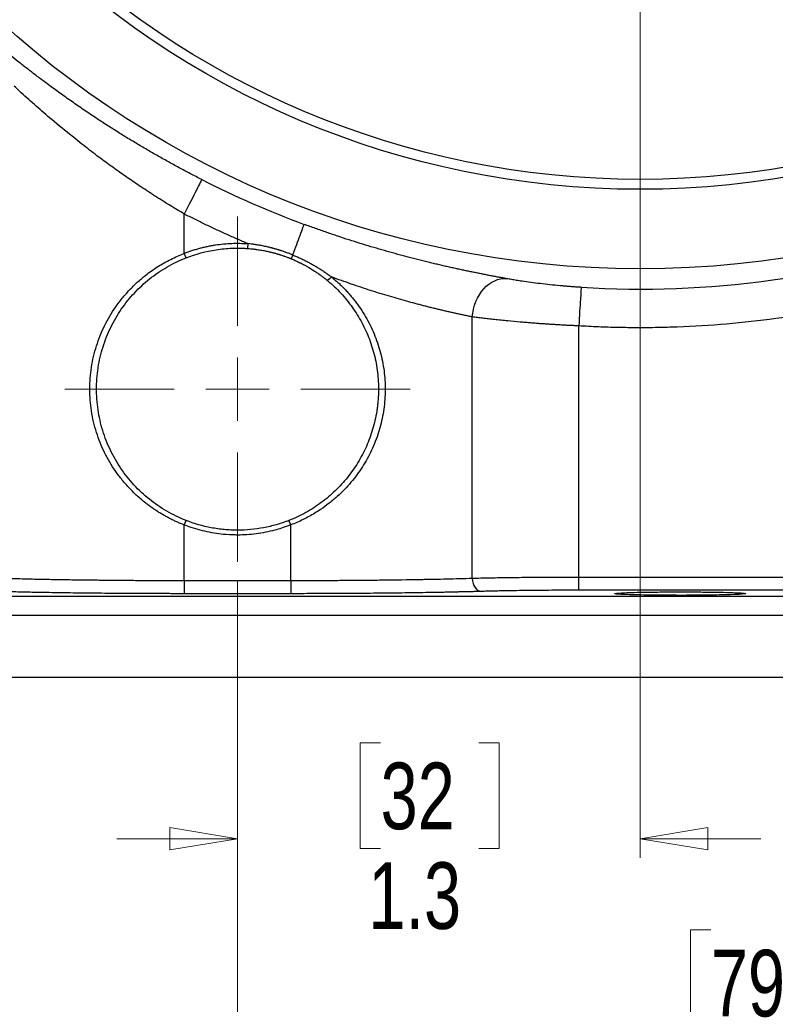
# Model space of a CAD drawing. Header units: inches. Extents: x 0.6 to 16.3, y 0.2 to 11.5.
# Tile 33 of 37: x 11.8 to 13.4, y 4.2 to 6.2. Entities that reach past the tile are written whole.
import ezdxf

# ---------------------------------------------------------------- set-up
doc = ezdxf.new("R2010")
doc.units = ezdxf.units.IN
doc.header["$MEASUREMENT"] = 0
doc.styles.add('SLDTEXTSTYLE0', font='TXT', dxfattribs={"width": 0.75})
doc.dimstyles.new('SLDDIMSTYLE0', dxfattribs={"dimtxt": 0.137795, "dimasz": 0.14, "dimexe": 0, "dimexo": 0.0625, "dimgap": 0.034449, "dimtad": 0, "dimdec": 1, "dimlfac": 1.5, "dimrnd": 1e-09, "dimzin": 12, "dimdsep": 46, "dimtxsty": 'SLDTEXTSTYLE0', "dimblk1": 'CLOSED', "dimblk2": 'CLOSED', "dimsah": 1, "dimcen": 0.09, "dimadec": 0, "dimazin": 3, "dimtfac": 1, "dimtdec": 1, "dimtofl": 0, "dimtmove": 0, "dimatfit": 3, "dimldrblk": 'CLOSED', "dimfxl": 0, "dimfrac": 2, "dimtolj": 1, "dimtzin": 12, "dimarcsym": 0})
doc.dimstyles.new('SLDDIMSTYLE2', dxfattribs={"dimtxt": 0.137795, "dimasz": 0.14, "dimexe": 0, "dimexo": 0.0625, "dimgap": 0.034449, "dimtad": 0, "dimdec": 1, "dimlfac": 1.5, "dimrnd": 1e-09, "dimzin": 12, "dimdsep": 46, "dimtxsty": 'SLDTEXTSTYLE0', "dimblk1": 'CLOSED', "dimblk2": 'CLOSED', "dimsah": 1, "dimcen": 0.09, "dimadec": 0, "dimazin": 3, "dimtfac": 1, "dimtmove": 0, "dimatfit": 0, "dimldrblk": 'CLOSED', "dimfxl": 0, "dimfrac": 2, "dimtolj": 1, "dimtzin": 12, "dimarcsym": 0})
doc.dimstyles.new('SLDDIMSTYLE4', dxfattribs={"dimtxt": 0.137795, "dimasz": 0.14, "dimexe": 0, "dimexo": 0.0625, "dimgap": 0.034449, "dimtad": 0, "dimdec": 1, "dimlfac": 1.5, "dimrnd": 1e-09, "dimzin": 12, "dimdsep": 46, "dimtxsty": 'SLDTEXTSTYLE0', "dimblk1": 'CLOSED', "dimblk2": 'CLOSED', "dimsah": 1, "dimcen": 0.09, "dimadec": 0, "dimazin": 3, "dimtfac": 1, "dimtofl": 0, "dimtmove": 0, "dimatfit": 3, "dimldrblk": 'CLOSED', "dimfxl": 0, "dimfrac": 2, "dimtolj": 1, "dimtzin": 12, "dimarcsym": 0})

# ---------------------------------------------------------------- blocks, each defined once
blk = doc.blocks.new('_Closed')
at = {"color": 0, "linetype": 'ByBlock', "lineweight": -2}
for p, q in [((-1, 0.166667), (0, 0)), ((-1, 0.166667), (-1, -0.166667)), ((0, 0), (-1, -0.166667)), ((0, 0), (-1, 0))]:
    blk.add_line(p, q, dxfattribs=at)
blk = doc.blocks.new('_D')
at = {"color": 7, "linetype": 'Continuous', "lineweight": 0}
for p, q in [((15.1432, 7.2455), (15.1432, 3.5073)), ((12.2565, 5.0879), (12.2565, 3.5073)), ((13.5974, 3.7452), (13.5554, 3.7452)), ((13.5554, 3.7452), (13.5554, 3.5264)), ((13.9028, 3.7452), (13.9448, 3.7452)), ((13.9448, 3.7452), (13.9448, 3.5264)), ((12.2565, 3.5467), (13.4346, 3.5467)), ((15.1432, 3.5467), (14.0657, 3.5467)), ((13.5554, 3.5264), (13.5974, 3.5264)), ((13.9448, 3.5264), (13.9028, 3.5264))]:
    blk.add_line(p, q, dxfattribs=at)
at = {"color": 7, "linetype": 'Continuous', "lineweight": 18, "xscale": 0.14, "yscale": 0.14, "rotation": 180.0000000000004}
blk.add_blockref('_Closed', (12.2565, 3.5467), dxfattribs=at)
at = {"color": 7, "linetype": 'Continuous', "lineweight": 18, "xscale": 0.14, "yscale": 0.14}
blk.add_blockref('_Closed', (15.1432, 3.5467), dxfattribs=at)
at = {"color": 7, "linetype": 'Continuous', "lineweight": 18, "char_height": 0.1378, "attachment_point": 1, "style": 'SLDTEXTSTYLE0'}
for s, insert in [('110', (13.5974, 3.7041)), ('4.3', (13.6229, 3.4979))]:
    blk.add_mtext(s, dxfattribs=dict(at, insert=insert))
blk = doc.blocks.new('_D_2')
at = {"color": 7, "linetype": 'Continuous', "lineweight": 0}
for p, q in [((13.0899, 7.2735), (13.0899, 4.5153)), ((12.2565, 5.0879), (12.2565, 4.5153)), ((12.5527, 4.7531), (12.5107, 4.7531)), ((12.5107, 4.7531), (12.5107, 4.5344)), ((12.7563, 4.7531), (12.7983, 4.7531)), ((12.7983, 4.7531), (12.7983, 4.5344)), ((12.2565, 4.5546), (12.0065, 4.5546)), ((13.0899, 4.5546), (13.3399, 4.5546)), ((12.5107, 4.5344), (12.5527, 4.5344)), ((12.7983, 4.5344), (12.7563, 4.5344))]:
    blk.add_line(p, q, dxfattribs=at)
at = {"color": 7, "linetype": 'Continuous', "lineweight": 18, "xscale": 0.14, "yscale": 0.14}
blk.add_blockref('_Closed', (12.2565, 4.5546, -0.5446), dxfattribs=at)
at = {"color": 7, "linetype": 'Continuous', "lineweight": 18, "xscale": 0.14, "yscale": 0.14, "rotation": 180.0000000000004}
blk.add_blockref('_Closed', (13.0899, 4.5546, -0.5446), dxfattribs=at)
at = {"color": 7, "linetype": 'Continuous', "lineweight": 18, "char_height": 0.1378, "attachment_point": 1, "style": 'SLDTEXTSTYLE0'}
for s, insert in [('32', (12.5527, 4.712)), ('1.3', (12.5273, 4.5058))]:
    blk.add_mtext(s, dxfattribs=dict(at, insert=insert))
blk = doc.blocks.new('_D_3')
at = {"color": 7, "linetype": 'Continuous', "lineweight": 0}
for p, q in [((12.2565, 5.0879), (12.2565, 4.128)), ((14.3399, 4.8486), (14.3399, 4.128)), ((13.2362, 4.3658), (13.1942, 4.3658)), ((13.1942, 4.3658), (13.1942, 4.1471)), ((13.4399, 4.3658), (13.4818, 4.3658)), ((13.4818, 4.3658), (13.4818, 4.1471)), ((12.2565, 4.1674), (13.0734, 4.1674)), ((14.3399, 4.1674), (13.6027, 4.1674)), ((13.1942, 4.1471), (13.2362, 4.1471)), ((13.4818, 4.1471), (13.4399, 4.1471))]:
    blk.add_line(p, q, dxfattribs=at)
at = {"color": 7, "linetype": 'Continuous', "lineweight": 18, "xscale": 0.14, "yscale": 0.14, "rotation": 180.0000000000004}
blk.add_blockref('_Closed', (12.2565, 4.1674, -0.5446), dxfattribs=at)
at = {"color": 7, "linetype": 'Continuous', "lineweight": 18, "xscale": 0.14, "yscale": 0.14}
blk.add_blockref('_Closed', (14.3399, 4.1674, -0.5446), dxfattribs=at)
at = {"color": 7, "linetype": 'Continuous', "lineweight": 18, "char_height": 0.1378, "attachment_point": 1, "style": 'SLDTEXTSTYLE0'}
for s, insert in [('79', (13.2362, 4.3247)), ('3.1', (13.2108, 4.1185))]:
    blk.add_mtext(s, dxfattribs=dict(at, insert=insert))
blk = doc.blocks.new('_D_5')
at = {"color": 7, "linetype": 'Continuous', "lineweight": 0}
for p, q in [((12.2565, 5.0879), (12.2565, 4.128)), ((10.1732, 4.8486), (10.1732, 4.128)), ((11.0127, 4.3658), (10.9707, 4.3658)), ((10.9707, 4.3658), (10.9707, 4.1471)), ((11.2163, 4.3658), (11.2583, 4.3658)), ((11.2583, 4.3658), (11.2583, 4.1471)), ((10.1732, 4.1674), (10.8499, 4.1674)), ((12.2565, 4.1674), (11.3791, 4.1674)), ((10.9707, 4.1471), (11.0127, 4.1471)), ((11.2583, 4.1471), (11.2163, 4.1471))]:
    blk.add_line(p, q, dxfattribs=at)
at = {"color": 7, "linetype": 'Continuous', "lineweight": 18, "xscale": 0.14, "yscale": 0.14, "rotation": 180.0000000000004}
blk.add_blockref('_Closed', (10.1732, 4.1674, -0.5446), dxfattribs=at)
at = {"color": 7, "linetype": 'Continuous', "lineweight": 18, "xscale": 0.14, "yscale": 0.14}
blk.add_blockref('_Closed', (12.2565, 4.1674, -0.5446), dxfattribs=at)
at = {"color": 7, "linetype": 'Continuous', "lineweight": 18, "char_height": 0.1378, "attachment_point": 1, "style": 'SLDTEXTSTYLE0'}
for s, insert in [('79', (11.0127, 4.3247)), ('3.1', (10.9872, 4.1185))]:
    blk.add_mtext(s, dxfattribs=dict(at, insert=insert))
blk = doc.blocks.new('_D_6')
at = {"color": 7, "linetype": 'Continuous', "lineweight": 0}
for p, q in [((10.1036, 6.0933), (10.1036, 3.5073)), ((12.2565, 5.0879), (12.2565, 3.5073)), ((10.9031, 3.7452), (10.8612, 3.7452)), ((10.8612, 3.7452), (10.8612, 3.5264)), ((11.1068, 3.7452), (11.1488, 3.7452)), ((11.1488, 3.7452), (11.1488, 3.5264)), ((10.1036, 3.5467), (10.7403, 3.5467)), ((12.2565, 3.5467), (11.2696, 3.5467)), ((10.8612, 3.5264), (10.9031, 3.5264)), ((11.1488, 3.5264), (11.1068, 3.5264))]:
    blk.add_line(p, q, dxfattribs=at)
at = {"color": 7, "linetype": 'Continuous', "lineweight": 18, "xscale": 0.14, "yscale": 0.14, "rotation": 180.0000000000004}
blk.add_blockref('_Closed', (10.1036, 3.5467, -0.5446), dxfattribs=at)
at = {"color": 7, "linetype": 'Continuous', "lineweight": 18, "xscale": 0.14, "yscale": 0.14}
blk.add_blockref('_Closed', (12.2565, 3.5467, -0.5446), dxfattribs=at)
at = {"color": 7, "linetype": 'Continuous', "lineweight": 18, "char_height": 0.1378, "attachment_point": 1, "style": 'SLDTEXTSTYLE0'}
for s, insert in [('82', (10.9031, 3.7041)), ('3.2', (10.8777, 3.4979))]:
    blk.add_mtext(s, dxfattribs=dict(at, insert=insert))
blk = doc.blocks.new('SW_CENTERMARKSYMBOL_1')
at = {"color": 0, "linetype": 'Continuous', "lineweight": 18}
for p, q in [((0, 0.1312), (0, 0.3574)), ((0, 0), (0, 0.0656)), ((-0.1312, 0), (-0.3574, 0)), ((0, 0), (-0.0656, 0)), ((0, 0), (0, -0.0656)), ((0, 0), (0.0656, 0)), ((0.1312, 0), (0.3574, 0)), ((0, -0.1312), (0, -0.3574))]:
    blk.add_line(p, q, dxfattribs=at)

msp = doc.modelspace()

# ---------------------------------------------------------------- linework, layer by layer
at = {"color": 7, "linetype": 'Continuous', "lineweight": 25}
for p, q in [((12.1463, 5.7656), (12.1463, 5.847)), ((12.2782, 5.7857), (12.2775, 5.7757)), ((12.371, 5.7622), (12.3677, 5.7544)), ((12.7425, 5.0929), (12.7425, 5.634)), ((12.963, 5.0952), (12.963, 5.6155)), ((12.1463, 5.0882), (12.1463, 5.2037)), ((12.3667, 5.2037), (12.3631, 5.213)), ((12.3667, 5.0882), (12.3667, 5.2037)), ((13.7679, 5.0952), (12.963, 5.0952)), ((12.3667, 5.0882), (12.1463, 5.0882)), ((11.0492, 5.0561), (13.4638, 5.0561)), ((12.3667, 5.0615), (12.1463, 5.0615)), ((13.7679, 5.0686), (12.963, 5.0686)), ((13.4638, 5.0161), (11.0492, 5.0161)), ((13.4638, 4.888), (11.0492, 4.888))]:
    msp.add_line(p, q, dxfattribs=at)
at = {"color": 7, "linetype": 'Continuous', "lineweight": 25, "flags": 128}
for points in [[(12.15, 5.7563), (12.1481, 5.761), (12.1463, 5.7656)], [(12.4511, 5.7169), (12.447, 5.713), (12.443, 5.7092)], [(12.1463, 5.2036), (12.1481, 5.2082), (12.1499, 5.2129)]]:
    msp.add_lwpolyline(points, dxfattribs=at)
at = {"color": 7, "linetype": 'Continuous', "lineweight": 25}
for radius in [1.9709, 1.8063, 1.7857]:
    msp.add_circle((13.0899, 7.7044), radius, dxfattribs=at)
for radius, start, end in [(2.0034, 243.0706, 249.6894), (2.0128, 266.5235, 288.9049)]:
    msp.add_arc((13.0899, 7.7044), radius, start, end, dxfattribs=at)
for points, knots in [([(12.1825, 5.9182), (12.1786, 5.9202), (12.1707, 5.9243), (12.1589, 5.9304), (12.1472, 5.9366), (12.1355, 5.9428), (12.1238, 5.9491), (12.1123, 5.9555), (12.1007, 5.962), (12.0892, 5.9685), (12.0778, 5.975), (12.0664, 5.9816), (12.0551, 5.9883), (12.0438, 5.995), (12.0326, 6.0018), (12.0214, 6.0087), (12.0102, 6.0156), (11.9992, 6.0226), (11.9881, 6.0296), (11.9772, 6.0367), (11.9663, 6.0438), (11.9502, 6.0544), (11.9294, 6.0686), (11.9041, 6.0862), (11.8796, 6.1037), (11.8574, 6.1201), (11.8373, 6.1352), (11.8193, 6.1491), (11.802, 6.1626), (11.7854, 6.1759), (11.7748, 6.1845), (11.7695, 6.1888)], [0, 0, 0, 0, 0.024564, 0.049111, 0.073647, 0.098183, 0.122728, 0.14729, 0.171878, 0.196501, 0.221167, 0.245887, 0.270667, 0.295518, 0.320447, 0.345463, 0.370575, 0.39579, 0.421118, 0.446565, 0.47214, 0.497851, 0.560497, 0.623034, 0.685583, 0.748261, 0.7993, 0.849927, 0.900207, 0.950208, 1, 1, 1, 1]), ([(12.2782, 5.7857), (12.2708, 5.7888), (12.2559, 5.7952), (12.2337, 5.805), (12.2117, 5.8151), (12.1898, 5.8255), (12.168, 5.836), (12.1536, 5.8433), (12.1463, 5.847)], [0, 0, 0, 0, 0.166704, 0.333363, 0.5, 0.666637, 0.833296, 1, 1, 1, 1]), ([(12.371, 5.7622), (12.3766, 5.7773), (12.3886, 5.8098), (12.3942, 5.8249), (12.3945, 5.8256)], [-0.8986755, -0.8986755, -0.8986755, -0.8986755, -0.5, 0, 0, 0, 0]), ([(12.8136, 5.7132), (12.8109, 5.7137), (12.8055, 5.7146), (12.7971, 5.7162), (12.7886, 5.7178), (12.78, 5.7194), (12.7712, 5.7211), (12.7622, 5.7229), (12.7531, 5.7247), (12.7438, 5.7266), (12.7344, 5.7285), (12.7249, 5.7305), (12.7151, 5.7326), (12.7053, 5.7348), (12.6952, 5.737), (12.6851, 5.7393), (12.6748, 5.7417), (12.6643, 5.7441), (12.6537, 5.7467), (12.6429, 5.7493), (12.632, 5.752), (12.6175, 5.7557), (12.5993, 5.7605), (12.5773, 5.7665), (12.5552, 5.7727), (12.5328, 5.7793), (12.5102, 5.7862), (12.4874, 5.7934), (12.4644, 5.8009), (12.4412, 5.8088), (12.4179, 5.817), (12.4023, 5.8227), (12.3945, 5.8256)], [0, 0, 0, 0, 0.025614, 0.051111, 0.076501, 0.101798, 0.127013, 0.152158, 0.177246, 0.202289, 0.2273, 0.252291, 0.277275, 0.302264, 0.32727, 0.352307, 0.377387, 0.402522, 0.427725, 0.453008, 0.478382, 0.503861, 0.553383, 0.602684, 0.651854, 0.700985, 0.750167, 0.799491, 0.849049, 0.898928, 0.949217, 1, 1, 1, 1]), ([(12.1463, 5.7656), (12.149, 5.7666), (12.1542, 5.7686), (12.1622, 5.7714), (12.1702, 5.7739), (12.1782, 5.7762), (12.1864, 5.7782), (12.1946, 5.7801), (12.2028, 5.7817), (12.2139, 5.7835), (12.2278, 5.7852), (12.2446, 5.7864), (12.2614, 5.7866), (12.2726, 5.786), (12.2782, 5.7857)], [0, 0, 0, 0, 0.062691, 0.125234, 0.187676, 0.250065, 0.312451, 0.374883, 0.437409, 0.500077, 0.625192, 0.749958, 0.874764, 1, 1, 1, 1]), ([(12.371, 5.7622), (12.37, 5.7626), (12.3691, 5.763), (12.3677, 5.7635), (12.3671, 5.7638), (12.3655, 5.7644), (12.3646, 5.7647), (12.3624, 5.7656), (12.3615, 5.7659), (12.3593, 5.7667), (12.3581, 5.7672), (12.3562, 5.7678), (12.3559, 5.768), (12.3544, 5.7685), (12.3533, 5.7689), (12.3511, 5.7696), (12.3497, 5.7701), (12.3474, 5.7708), (12.3468, 5.771), (12.3465, 5.7711), (12.3465, 5.7712), (12.3457, 5.7714), (12.3446, 5.7717), (12.3442, 5.7719), (12.3441, 5.7719), (12.3439, 5.772), (12.3436, 5.7721), (12.3429, 5.7723), (12.3409, 5.7729), (12.3397, 5.7733), (12.3377, 5.7738), (12.3368, 5.7741), (12.3348, 5.7747), (12.3339, 5.7749), (12.3321, 5.7754), (12.3312, 5.7757), (12.3294, 5.7762), (12.3293, 5.7762), (12.3278, 5.7766), (12.327, 5.7768), (12.3255, 5.7772), (12.3247, 5.7774), (12.3227, 5.7779), (12.3214, 5.7782), (12.3172, 5.7792), (12.3143, 5.7799), (12.3077, 5.7812), (12.3042, 5.7819), (12.2979, 5.783), (12.2936, 5.7837), (12.2908, 5.7841), (12.2894, 5.7843), (12.2888, 5.7844), (12.287, 5.7846), (12.2837, 5.785), (12.2808, 5.7854), (12.2782, 5.7857)], [0, 0, 0, 0, 0.03125, 0.03125, 0.0625, 0.0625, 0.125, 0.125, 0.25, 0.25, 0.375, 0.375, 0.40625, 0.40625, 0.4375, 0.4375, 0.46875, 0.476563, 0.478516, 0.478516, 0.480469, 0.480469, 0.484375, 0.484375, 0.486328, 0.486328, 0.488281, 0.492188, 0.5, 0.53125, 0.53125, 0.5625, 0.5625, 0.59375, 0.59375, 0.625, 0.625, 0.6875, 0.6875, 0.71875, 0.71875, 0.75, 0.75, 0.78125, 0.78125, 0.8125, 0.8125, 0.84375, 0.84375, 0.875, 0.890625, 0.890625, 0.90625, 0.90625, 0.9375, 1, 1, 1, 1]), ([(12.1463, 5.2037), (12.1437, 5.2047), (12.1385, 5.2067), (12.1308, 5.2101), (12.1232, 5.2136), (12.1157, 5.2173), (12.1084, 5.2212), (12.1011, 5.2253), (12.0939, 5.2297), (12.0869, 5.2342), (12.0799, 5.2389), (12.0731, 5.2438), (12.0626, 5.2518), (12.0489, 5.2634), (12.0327, 5.2794), (12.0177, 5.2964), (11.9996, 5.3204), (11.9805, 5.3528), (11.9635, 5.3949), (11.9531, 5.4392), (11.9497, 5.4847), (11.9531, 5.5301), (11.9635, 5.5744), (11.9805, 5.6165), (11.9996, 5.6489), (12.0177, 5.6729), (12.0327, 5.69), (12.0489, 5.7059), (12.0644, 5.719), (12.0787, 5.7297), (12.0915, 5.7382), (12.1047, 5.7461), (12.1182, 5.7533), (12.1321, 5.7599), (12.1416, 5.7637), (12.1463, 5.7656)], [0, 0, 0, 0, 0.011466, 0.022909, 0.034336, 0.045757, 0.057178, 0.068608, 0.080055, 0.091528, 0.103034, 0.114581, 0.126178, 0.157527, 0.18889, 0.220215, 0.251431, 0.313763, 0.37595, 0.438309, 0.500023, 0.561727, 0.624097, 0.686283, 0.748616, 0.77983, 0.811157, 0.842518, 0.87387, 0.895084, 0.916155, 0.937132, 0.958065, 0.979004, 1, 1, 1, 1]), ([(12.15, 5.7563), (12.1702, 5.7642), (12.1912, 5.7699), (12.2233, 5.7748), (12.2341, 5.7758), (12.2504, 5.7764), (12.2558, 5.7765), (12.2639, 5.7764), (12.2667, 5.7763), (12.2721, 5.776), (12.2748, 5.7759), (12.2775, 5.7757)], [0, 0, 0, 0, 0.5, 0.5, 0.75, 0.75, 0.875, 0.875, 0.9375, 0.9375, 1, 1, 1, 1]), ([(12.2775, 5.7757), (12.2801, 5.7755), (12.2829, 5.7752), (12.2861, 5.7749), (12.2879, 5.7748), (12.2885, 5.7747), (12.2899, 5.7745), (12.2926, 5.7742), (12.2967, 5.7737), (12.3029, 5.7727), (12.3064, 5.7722), (12.3127, 5.771), (12.3156, 5.7704), (12.3197, 5.7695), (12.3209, 5.7692), (12.3229, 5.7688), (12.3236, 5.7686), (12.3252, 5.7683), (12.3259, 5.7681), (12.3274, 5.7677), (12.3274, 5.7677), (12.3292, 5.7672), (12.33, 5.767), (12.3318, 5.7666), (12.3327, 5.7663), (12.3346, 5.7658), (12.3355, 5.7655), (12.3374, 5.765), (12.3386, 5.7647), (12.3405, 5.7641), (12.3411, 5.7639), (12.3415, 5.7638), (12.3417, 5.7637), (12.3422, 5.7636), (12.3432, 5.7633), (12.344, 5.763), (12.3441, 5.763), (12.3443, 5.7629), (12.3449, 5.7627), (12.3471, 5.762), (12.3485, 5.7616), (12.3506, 5.7609), (12.3517, 5.7605), (12.3531, 5.76), (12.3535, 5.7599), (12.3553, 5.7592), (12.3564, 5.7588), (12.3585, 5.758), (12.3595, 5.7577), (12.3616, 5.7569), (12.3624, 5.7566), (12.364, 5.7559), (12.3645, 5.7557), (12.3659, 5.7552), (12.3668, 5.7548), (12.3677, 5.7544)], [0, 0, 0, 0, 0.0625, 0.09375, 0.09375, 0.109375, 0.109375, 0.125, 0.15625, 0.15625, 0.1875, 0.1875, 0.21875, 0.21875, 0.25, 0.25, 0.28125, 0.28125, 0.3125, 0.3125, 0.375, 0.375, 0.40625, 0.40625, 0.4375, 0.4375, 0.46875, 0.46875, 0.5, 0.507812, 0.511719, 0.511719, 0.515625, 0.515625, 0.519531, 0.519531, 0.521484, 0.521484, 0.523437, 0.53125, 0.5625, 0.5625, 0.59375, 0.59375, 0.625, 0.625, 0.75, 0.75, 0.875, 0.875, 0.9375, 0.9375, 0.96875, 0.96875, 1, 1, 1, 1]), ([(12.15, 5.213), (12.1431, 5.2157), (12.1363, 5.2187), (12.123, 5.2251), (12.1165, 5.2286), (12.0973, 5.2397), (12.0853, 5.2479), (12.0627, 5.266), (12.0521, 5.2759), (12.0323, 5.2974), (12.0233, 5.3087), (12.0071, 5.3325), (11.9999, 5.3451), (11.9872, 5.3714), (11.9819, 5.385), (11.9754, 5.4061), (11.9735, 5.4132), (11.9703, 5.4275), (11.9689, 5.4347), (11.9668, 5.4491), (11.966, 5.4563), (11.9652, 5.4673), (11.965, 5.4709), (11.9648, 5.4782), (11.9647, 5.4819), (11.9647, 5.4893), (11.9648, 5.4929), (11.965, 5.4985), (11.9651, 5.5003), (11.9653, 5.5026), (11.9653, 5.5031), (11.9654, 5.504), (11.9654, 5.5045), (11.9655, 5.5058), (11.9656, 5.5067), (11.9659, 5.5113), (11.9663, 5.515), (11.9668, 5.5196), (11.9669, 5.5205), (11.9672, 5.5223), (11.9673, 5.5232), (11.9677, 5.5259), (11.9679, 5.5277), (11.9704, 5.5439), (11.9738, 5.5582), (11.9803, 5.579), (11.9827, 5.5859), (11.9881, 5.5993), (11.991, 5.606), (12.0005, 5.6254), (12.0078, 5.638), (12.0242, 5.6617), (12.0332, 5.6731), (12.0528, 5.694), (12.0633, 5.7038), (12.0802, 5.7172), (12.086, 5.7215), (12.098, 5.7298), (12.1042, 5.7337), (12.1169, 5.7409), (12.1233, 5.7444), (12.1364, 5.7507), (12.1431, 5.7536), (12.15, 5.7563)], [0, 0, 0, 0, 0.03125, 0.03125, 0.0625, 0.0625, 0.125, 0.125, 0.1875, 0.1875, 0.25, 0.25, 0.3125, 0.3125, 0.375, 0.375, 0.40625, 0.40625, 0.4375, 0.4375, 0.46875, 0.46875, 0.484375, 0.484375, 0.5, 0.5, 0.515625, 0.515625, 0.523438, 0.523438, 0.525391, 0.525391, 0.527344, 0.527344, 0.53125, 0.53125, 0.546875, 0.546875, 0.550781, 0.550781, 0.554688, 0.554688, 0.5625, 0.5625, 0.625, 0.625, 0.65625, 0.65625, 0.6875, 0.6875, 0.75, 0.75, 0.8125, 0.8125, 0.875, 0.875, 0.90625, 0.90625, 0.9375, 0.9375, 0.96875, 0.96875, 1, 1, 1, 1]), ([(12.3677, 5.7544), (12.3703, 5.7533), (12.3732, 5.7521), (12.3767, 5.7505), (12.3778, 5.75), (12.3795, 5.7492), (12.3802, 5.7489), (12.382, 5.7481), (12.3828, 5.7477), (12.3846, 5.7468), (12.3852, 5.7465), (12.3859, 5.7462), (12.3864, 5.746), (12.3866, 5.7458), (12.3876, 5.7453), (12.3887, 5.7448), (12.3903, 5.744), (12.3905, 5.7439), (12.3907, 5.7438), (12.3912, 5.7435), (12.3916, 5.7433), (12.392, 5.7431), (12.3921, 5.743), (12.3925, 5.7428), (12.3935, 5.7423), (12.3943, 5.7419), (12.3957, 5.7411), (12.3964, 5.7407), (12.398, 5.7398), (12.3988, 5.7394), (12.4003, 5.7385), (12.4011, 5.7381), (12.4025, 5.7373), (12.4029, 5.737), (12.4035, 5.7367), (12.4037, 5.7366), (12.4044, 5.7362), (12.4049, 5.7359), (12.4075, 5.7343), (12.4106, 5.7325), (12.4173, 5.7282), (12.4199, 5.7265), (12.4228, 5.7245), (12.4236, 5.7239), (12.4247, 5.7231), (12.4274, 5.7211), (12.4318, 5.718), (12.4362, 5.7146), (12.4394, 5.712), (12.4411, 5.7106), (12.442, 5.7099), (12.4424, 5.7096), (12.4426, 5.7094), (12.4427, 5.7093), (12.443, 5.7091)], [0, 0, 0, 0, 0.125, 0.125, 0.1875, 0.1875, 0.25, 0.25, 0.375, 0.375, 0.40625, 0.421875, 0.421875, 0.4375, 0.4375, 0.46875, 0.470703, 0.470703, 0.472656, 0.472656, 0.474609, 0.474609, 0.476563, 0.476563, 0.484375, 0.5, 0.5, 0.53125, 0.53125, 0.5625, 0.5625, 0.59375, 0.59375, 0.625, 0.625, 0.65625, 0.65625, 0.6875, 0.6875, 0.75, 0.75, 0.78125, 0.78125, 0.796875, 0.796875, 0.8125, 0.875, 0.9375, 0.96875, 0.984375, 0.992188, 0.996094, 0.996094, 1, 1, 1, 1]), ([(12.371, 5.7622), (12.3735, 5.7612), (12.3785, 5.7591), (12.386, 5.7557), (12.3935, 5.7522), (12.4009, 5.7484), (12.4083, 5.7445), (12.4157, 5.7403), (12.4229, 5.736), (12.4301, 5.7315), (12.4372, 5.7268), (12.4442, 5.7219), (12.4488, 5.7185), (12.4511, 5.7168)], [0, 0, 0, 0, 0.087516, 0.175936, 0.265199, 0.355236, 0.44597, 0.537319, 0.629194, 0.721501, 0.814141, 0.907011, 1, 1, 1, 1]), ([(13.7679, 5.7245), (13.7608, 5.7221), (13.7464, 5.7172), (13.7249, 5.7103), (13.7033, 5.7035), (13.6816, 5.697), (13.6598, 5.6907), (13.638, 5.6846), (13.6161, 5.6788), (13.5941, 5.6732), (13.5463, 5.6616), (13.4721, 5.646), (13.3709, 5.6297), (13.269, 5.6185), (13.1873, 5.6135), (13.126, 5.6118), (13.0852, 5.6115), (13.0444, 5.612), (13.0037, 5.6132), (12.9765, 5.6147), (12.963, 5.6155)], [0, 0, 0, 0, 0.0277296, 0.0554475, 0.0831568, 0.1108608, 0.1385627, 0.1662659, 0.1939735, 0.2216888, 0.249415, 0.3746995, 0.5000014, 0.6252858, 0.7505877, 0.8004807, 0.8503496, 0.9002131, 0.9500902, 1, 1, 1, 1]), ([(12.443, 5.7091), (12.4478, 5.7051), (12.4526, 5.7009), (12.4618, 5.6922), (12.4662, 5.6877), (12.4748, 5.6784), (12.4789, 5.6737), (12.4868, 5.664), (12.4906, 5.659), (12.5014, 5.6438), (12.5079, 5.6333), (12.5197, 5.6112), (12.525, 5.5996), (12.5339, 5.5761), (12.5376, 5.5641), (12.5434, 5.5397), (12.5455, 5.5273), (12.5474, 5.5082), (12.5479, 5.5018), (12.5484, 5.4891), (12.5484, 5.4828), (12.5481, 5.4733), (12.548, 5.4701), (12.5476, 5.4638), (12.5474, 5.4607), (12.5468, 5.4544), (12.5464, 5.4513), (12.5456, 5.445), (12.5452, 5.4419), (12.5437, 5.4325), (12.5425, 5.4263), (12.5397, 5.4139), (12.5381, 5.4078), (12.5327, 5.3896), (12.5283, 5.3777), (12.5182, 5.3548), (12.5123, 5.3437), (12.4992, 5.3221), (12.492, 5.3119), (12.4764, 5.2924), (12.468, 5.2832), (12.4499, 5.2658), (12.4402, 5.2575), (12.4249, 5.2462), (12.4196, 5.2426), (12.4089, 5.2357), (12.4034, 5.2324), (12.3866, 5.2231), (12.375, 5.2177), (12.3631, 5.213)], [0, 0, 0, 0, 0.03125, 0.03125, 0.0625, 0.0625, 0.09375, 0.09375, 0.125, 0.125, 0.1875, 0.1875, 0.25, 0.25, 0.3125, 0.3125, 0.375, 0.375, 0.40625, 0.40625, 0.4375, 0.4375, 0.453125, 0.453125, 0.46875, 0.46875, 0.484375, 0.484375, 0.5, 0.5, 0.53125, 0.53125, 0.5625, 0.5625, 0.625, 0.625, 0.6875, 0.6875, 0.75, 0.75, 0.8125, 0.8125, 0.875, 0.875, 0.90625, 0.90625, 0.9375, 0.9375, 1, 1, 1, 1]), ([(12.451, 5.7168), (12.4533, 5.7149), (12.4579, 5.7111), (12.4645, 5.7052), (12.4709, 5.6992), (12.4772, 5.693), (12.4832, 5.6866), (12.4891, 5.68), (12.4947, 5.6733), (12.5002, 5.6664), (12.5116, 5.6511), (12.5272, 5.6263), (12.5437, 5.5902), (12.5553, 5.5523), (12.5618, 5.5129), (12.5629, 5.4731), (12.5587, 5.4335), (12.5492, 5.3949), (12.5348, 5.358), (12.5156, 5.3233), (12.4959, 5.2966), (12.4778, 5.2767), (12.4627, 5.2621), (12.4462, 5.2483), (12.4306, 5.237), (12.4166, 5.228), (12.4045, 5.2211), (12.3922, 5.2147), (12.3796, 5.2088), (12.371, 5.2054), (12.3667, 5.2037)], [0, 0, 0, 0, 0.0141525, 0.0282597, 0.0423322, 0.0563809, 0.0704166, 0.08445, 0.098492, 0.1125535, 0.1266453, 0.190043, 0.252607, 0.3157557, 0.378117, 0.4407259, 0.5034856, 0.5658362, 0.6290934, 0.6917339, 0.7552187, 0.7878057, 0.8207522, 0.85557, 0.8903056, 0.9123708, 0.9343302, 0.9562262, 0.9781018, 1, 1, 1, 1]), ([(12.7425, 5.634), (12.74, 5.6345), (12.7349, 5.6356), (12.7272, 5.6372), (12.7193, 5.6389), (12.7113, 5.6407), (12.7032, 5.6425), (12.6949, 5.6443), (12.6866, 5.6463), (12.6783, 5.6482), (12.6698, 5.6502), (12.6613, 5.6523), (12.6527, 5.6544), (12.644, 5.6566), (12.6353, 5.6589), (12.6266, 5.6612), (12.6178, 5.6635), (12.5995, 5.6685), (12.5711, 5.6766), (12.5385, 5.6866), (12.5121, 5.6953), (12.492, 5.7021), (12.4716, 5.7092), (12.4579, 5.7143), (12.451, 5.7168)], [0, 0, 0, 0, 0.032835, 0.065447, 0.097838, 0.130009, 0.161961, 0.193695, 0.225211, 0.256512, 0.287599, 0.318472, 0.349133, 0.379583, 0.409824, 0.439856, 0.469682, 0.499303, 0.624553, 0.749057, 0.810887, 0.873312, 0.936346, 1, 1, 1, 1]), ([(12.9678, 5.6953), (12.9654, 5.6954), (12.9605, 5.6957), (12.9532, 5.6962), (12.946, 5.6968), (12.9387, 5.6973), (12.9315, 5.6979), (12.9196, 5.699), (12.9032, 5.7006), (12.8828, 5.7029), (12.8635, 5.7053), (12.8473, 5.7076), (12.8341, 5.7097), (12.8234, 5.7114), (12.8169, 5.7126), (12.8136, 5.7132)], [0, 0, 0, 0, 0.041394, 0.082711, 0.124005, 0.165334, 0.206753, 0.248318, 0.372391, 0.497164, 0.62219, 0.747542, 0.831745, 0.915759, 1, 1, 1, 1]), ([(12.963, 5.6155), (12.96, 5.6156), (12.9541, 5.6159), (12.9452, 5.6163), (12.9362, 5.6168), (12.927, 5.6173), (12.9178, 5.6178), (12.9085, 5.6184), (12.899, 5.619), (12.8896, 5.6196), (12.88, 5.6203), (12.8705, 5.621), (12.8609, 5.6218), (12.8513, 5.6226), (12.8362, 5.6238), (12.8146, 5.6258), (12.7929, 5.628), (12.7759, 5.6299), (12.7641, 5.6313), (12.7529, 5.6326), (12.746, 5.6335), (12.7425, 5.634)], [0, 0, 0, 0, 0.035136, 0.070831, 0.107087, 0.143903, 0.181279, 0.219217, 0.257715, 0.296775, 0.336397, 0.376581, 0.417327, 0.458635, 0.500506, 0.614627, 0.75021, 0.812656, 0.875103, 0.937551, 1, 1, 1, 1]), ([(12.3667, 5.2036), (12.3655, 5.2032), (12.3644, 5.2027), (12.3518, 5.1982), (12.3427, 5.1953), (12.3273, 5.1912), (12.321, 5.1897), (12.3082, 5.1872), (12.3018, 5.1862), (12.2889, 5.1845), (12.2825, 5.1839), (12.2695, 5.1831), (12.263, 5.1828), (12.255, 5.1828), (12.2535, 5.1829), (12.247, 5.183), (12.242, 5.1832), (12.2306, 5.1839), (12.2241, 5.1845), (12.2112, 5.1862), (12.2048, 5.1872), (12.1921, 5.1897), (12.1858, 5.1912), (12.1732, 5.1945), (12.167, 5.1964), (12.1555, 5.2002), (12.1506, 5.202), (12.1463, 5.2037)], [-7.0901009, -7.0901009, -7.0901009, -7.0901009, -7.0824167, -7.0824167, -6.9866767, -6.9866767, -6.9124799, -6.9124799, -6.8382831, -6.8382831, -6.7640863, -6.7640863, -6.6898895, -6.6898895, -6.633143, -6.633143, -6.6156927, -6.6156927, -6.5414958, -6.5414958, -6.467299, -6.467299, -6.3931022, -6.3931022, -6.3189054, -6.3189054, -6.2661566, -6.2661566, -6.2661566, -6.2661566]), ([(12.3631, 5.213), (12.3588, 5.2113), (12.3545, 5.2097), (12.3458, 5.2068), (12.3415, 5.2054), (12.3283, 5.2017), (12.3194, 5.1996), (12.2927, 5.1945), (12.2747, 5.1928), (12.252, 5.1928), (12.2475, 5.1929), (12.2383, 5.1934), (12.2338, 5.1937), (12.2201, 5.195), (12.2112, 5.1962), (12.1845, 5.2013), (12.167, 5.2063), (12.15, 5.213)], [0, 0, 0, 0, 0.0625, 0.0625, 0.125, 0.125, 0.25, 0.25, 0.5, 0.5, 0.5625, 0.5625, 0.625, 0.625, 0.75, 0.75, 1, 1, 1, 1]), ([(12.1463, 5.0882), (12.1286, 5.0882), (12.1104, 5.0882), (12.0814, 5.0883), (12.0713, 5.0883), (12.0507, 5.0884), (12.0296, 5.0885), (12.0083, 5.0887), (11.9871, 5.0889), (11.9767, 5.089), (11.9615, 5.0892), (11.9565, 5.0892), (11.9468, 5.0893), (11.942, 5.0894), (11.9285, 5.0896), (11.9206, 5.0897), (11.9002, 5.09), (11.8879, 5.0902), (11.864, 5.0906), (11.8524, 5.0908), (11.8294, 5.0913), (11.8179, 5.0916), (11.7943, 5.0922), (11.7822, 5.0925), (11.7705, 5.0929)], [0, 0, 0, 0, 0.125, 0.125, 0.1875, 0.1875, 0.25, 0.3125, 0.3125, 0.375, 0.375, 0.40625, 0.40625, 0.4375, 0.4375, 0.5, 0.5, 0.625, 0.625, 0.75, 0.75, 0.875, 0.875, 1, 1, 1, 1]), ([(12.7425, 5.0929), (12.7254, 5.0923), (12.6981, 5.0916), (12.6722, 5.091), (12.6598, 5.0908), (12.6558, 5.0907), (12.6478, 5.0906), (12.6125, 5.0899), (12.5744, 5.0894), (12.5475, 5.0891), (12.5375, 5.089), (12.5328, 5.0889), (12.5196, 5.0888), (12.495, 5.0886), (12.462, 5.0884), (12.4419, 5.0883), (12.4238, 5.0883), (12.4157, 5.0882), (12.3928, 5.0882), (12.3798, 5.0882), (12.3667, 5.0882)], [0, 0, 0, 0, 0.0625, 0.09375, 0.09375, 0.109375, 0.109375, 0.125, 0.25, 0.28125, 0.28125, 0.3125, 0.3125, 0.375, 0.5, 0.625, 0.625, 0.75, 0.75, 1, 1, 1, 1]), ([(12.963, 5.0952), (12.9474, 5.0953), (12.9288, 5.0952), (12.9131, 5.0952), (12.9071, 5.0951), (12.9042, 5.0951), (12.8958, 5.0951), (12.8689, 5.0949), (12.8434, 5.0947), (12.8287, 5.0945), (12.8234, 5.0944), (12.821, 5.0944), (12.8141, 5.0943), (12.8012, 5.0941), (12.7846, 5.0938), (12.7751, 5.0936), (12.7669, 5.0935), (12.7633, 5.0934), (12.7532, 5.0932), (12.7477, 5.093), (12.7425, 5.0929)], [0, 0, 0, 0, 0.0625, 0.078125, 0.078125, 0.09375, 0.09375, 0.125, 0.25, 0.28125, 0.28125, 0.3125, 0.3125, 0.375, 0.5, 0.625, 0.625, 0.75, 0.75, 1, 1, 1, 1]), ([(12.7425, 5.0929), (12.7425, 5.0929), (12.7425, 5.0929), (12.7425, 5.0929), (12.7426, 5.086), (12.747, 5.0722), (12.7574, 5.0663), (12.7625, 5.0662)], [-0.9995196, -0.9995196, -0.9995196, -0.9995196, -0.9995113, -0.9995113, -0.9995113, -0.4995113, 0.0000083, 0.0000083, 0.0000083, 0.0000083]), ([(12.963, 5.0686), (12.963, 5.0688), (12.963, 5.0717), (12.963, 5.0815), (12.963, 5.0884), (12.963, 5.0952)], [0, 0, 0, 0, 0.5, 0.5, 1, 1, 1, 1]), ([(12.1463, 5.0882), (12.1463, 5.0813), (12.1463, 5.0676), (12.1463, 5.0617), (12.1463, 5.0615), (12.1463, 5.0615), (12.1463, 5.0615), (12.1463, 5.0615)], [-0.999989, -0.999989, -0.999989, -0.999989, -0.5, 0, 0, 0, 0.00041, 0.00041, 0.00041, 0.00041]), ([(12.3667, 5.0882), (12.3667, 5.0813), (12.3667, 5.0745), (12.3667, 5.0647), (12.3667, 5.0617), (12.3667, 5.0615)], [0, 0, 0, 0, 0.5, 0.5, 1, 1, 1, 1]), ([(12.1463, 5.0615), (12.1422, 5.0615), (12.134, 5.0615), (12.1217, 5.0615), (12.1094, 5.0616), (12.0972, 5.0616), (12.085, 5.0616), (12.0728, 5.0617), (12.0606, 5.0617), (12.0485, 5.0618), (12.022, 5.0619), (11.9815, 5.0622), (11.9287, 5.0627), (11.8783, 5.0634), (11.8407, 5.0641), (11.8141, 5.0646), (11.7972, 5.065), (11.781, 5.0654), (11.7653, 5.0658), (11.7555, 5.0661), (11.7505, 5.0662)], [0, 0, 0, 0, 0.027538, 0.055023, 0.082469, 0.109892, 0.137307, 0.164729, 0.192173, 0.219654, 0.247187, 0.373567, 0.49998, 0.626367, 0.752788, 0.802302, 0.851693, 0.901048, 0.950454, 1, 1, 1, 1]), ([(12.7625, 5.0662), (12.7598, 5.0661), (12.7543, 5.066), (12.7459, 5.0657), (12.7373, 5.0655), (12.7284, 5.0653), (12.7194, 5.0651), (12.7102, 5.0649), (12.7008, 5.0646), (12.6912, 5.0644), (12.6696, 5.064), (12.6347, 5.0634), (12.5844, 5.0627), (12.5316, 5.0622), (12.4879, 5.0619), (12.4549, 5.0617), (12.433, 5.0616), (12.411, 5.0616), (12.3889, 5.0615), (12.3741, 5.0615), (12.3667, 5.0615)], [0, 0, 0, 0, 0.027543, 0.055033, 0.082484, 0.109912, 0.137331, 0.164757, 0.192204, 0.219689, 0.247224, 0.373615, 0.500032, 0.626415, 0.752826, 0.802334, 0.851718, 0.901065, 0.950463, 1, 1, 1, 1]), ([(12.963, 5.0686), (12.9603, 5.0686), (12.9549, 5.0686), (12.9469, 5.0686), (12.939, 5.0686), (12.931, 5.0685), (12.9231, 5.0685), (12.9152, 5.0685), (12.9006, 5.0684), (12.8795, 5.0683), (12.8527, 5.068), (12.8273, 5.0676), (12.8074, 5.0673), (12.7926, 5.067), (12.782, 5.0667), (12.7719, 5.0665), (12.7657, 5.0663), (12.7625, 5.0662)], [0, 0, 0, 0, 0.035399, 0.070716, 0.105982, 0.141231, 0.176493, 0.211801, 0.247186, 0.373553, 0.499984, 0.626357, 0.752795, 0.814647, 0.876351, 0.938078, 1, 1, 1, 1]), ([(13.1732, 5.0652), (13.1618, 5.0652), (13.1385, 5.0651), (13.1053, 5.0648), (13.074, 5.0641), (13.0458, 5.0631), (13.0342, 5.0618), (13.0417, 5.0606), (13.0573, 5.0597), (13.0784, 5.059), (13.1053, 5.0585), (13.1385, 5.0582), (13.179, 5.058), (13.226, 5.0583), (13.269, 5.059), (13.3006, 5.0602), (13.3122, 5.0615), (13.3046, 5.0627), (13.2891, 5.0635), (13.268, 5.0642), (13.2411, 5.0648), (13.2078, 5.0651), (13.1846, 5.0652), (13.1732, 5.0652)], [0, 0, 0, 0, 0.040208, 0.081933, 0.125177, 0.177693, 0.249874, 0.300428, 0.342163, 0.375047, 0.41829, 0.460016, 0.500224, 0.560899, 0.624953, 0.677469, 0.74965, 0.800204, 0.841939, 0.874823, 0.918067, 0.959792, 1, 1, 1, 1])]:
    msp.add_open_spline(points, degree=3, knots=knots, dxfattribs=at)
at = {"color": 8, "linetype": 'Continuous', "lineweight": 25}
msp.add_open_spline([(12.1463, 5.847), (12.1366, 5.8527), (12.1168, 5.8646), (12.0869, 5.8833), (12.0573, 5.9026), (12.0289, 5.9219), (12.001, 5.9416), (11.9723, 5.9625), (11.9412, 5.9862), (11.9056, 6.0143), (11.8699, 6.044), (11.8355, 6.0739), (11.8111, 6.0959), (11.7978, 6.1083), (11.7942, 6.1118)], degree=3, knots=[0, 0, 0, 0, 0.071752, 0.1466707, 0.2247747, 0.2976247, 0.3682941, 0.4462656, 0.5315435, 0.6290861, 0.7551433, 0.8556552, 0.9601623, 1, 1, 1, 1], dxfattribs=at)
at = {"color": 7, "linetype": 'Continuous', "lineweight": 25}
for points in [[(12.1825, 5.9182), (12.1822, 5.9176), (12.1741, 5.9016), (12.1556, 5.8652), (12.1463, 5.847)], [(12.7425, 5.634), (12.7442, 5.6558), (12.7621, 5.6994), (12.7973, 5.7149), (12.8136, 5.7132)], [(12.9678, 5.6953), (12.9678, 5.6946), (12.9667, 5.6766), (12.9642, 5.6359), (12.963, 5.6155)]]:
    msp.add_open_spline(points, degree=3, dxfattribs=at)

# ---------------------------------------------------------------- block references
at = {"color": 7, "linetype": 'Continuous', "lineweight": 0}
msp.add_blockref('SW_CENTERMARKSYMBOL_1', (12.2565, 5.4846), dxfattribs=at)

# ---------------------------------------------------------------- dimensions: what is measured, and where the dimension line sits
at = {"color": 7, "linetype": 'Continuous', "lineweight": 18}
for base, p1, p2, dimstyle, picture, middle in [((12.2565, 4.5546), (13.0899, 7.3129), (12.2565, 5.1272), 'SLDDIMSTYLE2', '_D_2', (12.6545, 4.5546)), ((12.2565, 3.5467), (15.1432, 7.2849), (12.2565, 5.1272), 'SLDDIMSTYLE0', '_D', (13.7501, 3.5467)), ((12.2565, 3.5467), (10.1036, 6.1327), (12.2565, 5.1272), 'SLDDIMSTYLE0', '_D_6', (11.005, 3.5467)), ((10.1732, 4.1674), (12.2565, 5.1272), (10.1732, 4.888), 'SLDDIMSTYLE4', '_D_5', (11.1145, 4.1674)), ((12.2565, 4.1674), (14.3399, 4.888), (12.2565, 5.1272), 'SLDDIMSTYLE0', '_D_3', (13.338, 4.1674))]:
    dim = msp.add_linear_dim(base=base, p1=p1, p2=p2, dimstyle=dimstyle, dxfattribs=at)
    dim.commit()
    dim.dimension.update_dxf_attribs({"geometry": picture, "text_midpoint": middle, "dimtype": 160})

doc.saveas('drawing.dxf')
